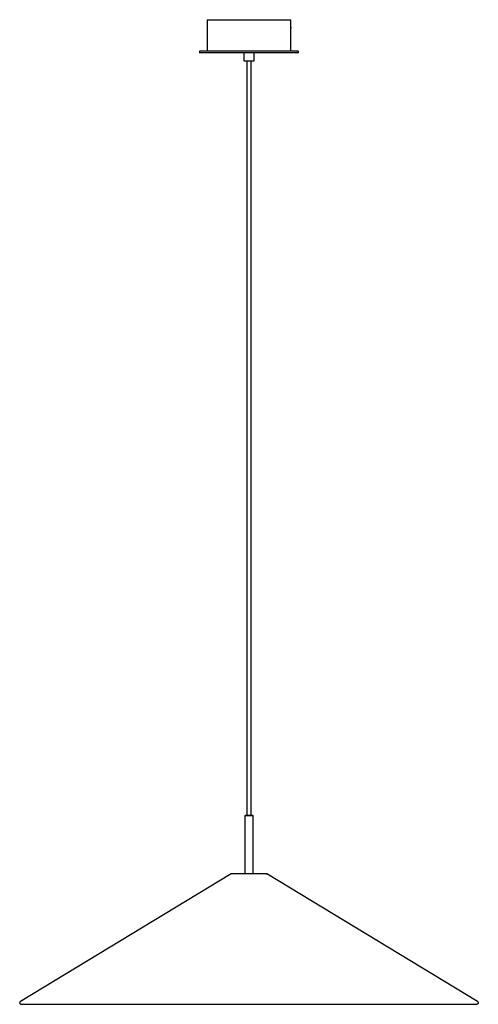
# Model space of a CAD drawing. Extents: x 246 to 944, y -328 to 1171.
import ezdxf

# ---------------------------------------------------------------- set-up
doc = ezdxf.new("R2010")
doc.units = 0
doc.header["$MEASUREMENT"] = 0
doc.layers.get('0').update_dxf_attribs({"lineweight": 0})

msp = doc.modelspace()

# ---------------------------------------------------------------- linework, layer by layer
at = {"color": 18, "lineweight": 25, "true_color": 0x000000}
for p, q in [((531.5, 1170.5), (531.5, 1122.5)), ((658.5, 1160.7), (658.5, 1170.5)), ((658.5, 1122.5), (658.5, 1157.4)), ((520, 1122.5), (519.5, 1122)), ((519.5, 1122), (519.5, 1120.5)), ((519.5, 1120.5), (520, 1120)), ((587.5, 1120), (587, 1119.5)), ((587, 1119.5), (587, 1108.5)), ((603, 1119.5), (602.5, 1120)), ((603, 1108.5), (603, 1119.5)), ((670.5, 1122), (670, 1122.5)), ((670, 1120), (670.5, 1120.5)), ((670.5, 1120.5), (670.5, 1122)), ((587, 1108.5), (587.5, 1108)), ((592.2, -39.7), (592.2, 1108)), ((597.8, 1108), (597.8, -39.7)), ((602.5, 1108), (603, 1108.5)), ((589.5, -39.7), (589, -40.2)), ((589, -128.9), (589, -40.2)), ((601, -40.2), (600.5, -39.7)), ((601, -40.2), (601, -128.9)), ((568, -129.2), (247.3, -323.2)), ((620.9, -128.9), (569.1, -128.9)), ((942.7, -323.2), (622, -129.2)), ((248.5, -327.5), (941.5, -327.5))]:
    msp.add_line(p, q, dxfattribs=at)
for points, knots in [([(531.5, 1170.5), (531.6, 1170.5), (531.7, 1170.5), (532, 1170.5), (532.3, 1170.5), (532.9, 1170.5), (533.7, 1170.5), (534.4, 1170.5), (535.4, 1170.5), (536.5, 1170.5), (537.6, 1170.5), (538.9, 1170.5), (540.4, 1170.5), (541.9, 1170.5), (543.5, 1170.5), (545.2, 1170.5), (547, 1170.5), (548.8, 1170.5), (550.8, 1170.5), (552.7, 1170.5), (554.7, 1170.5), (556.9, 1170.5), (558.9, 1170.5), (561.1, 1170.5), (563.2, 1170.5)], [0, 0, 0, 0, 1, 1, 1, 2, 2, 2, 3, 3, 3, 4, 4, 4, 5, 5, 5, 6, 6, 6, 7, 7, 7, 8, 8, 8, 8]), ([(563.2, 1170.5), (565.5, 1170.5), (567.8, 1170.5), (570.1, 1170.5), (572.5, 1170.5), (575.1, 1170.5), (577.6, 1170.5), (580.3, 1170.5), (583, 1170.5), (585.7, 1170.5), (588.5, 1170.5), (591.4, 1170.5), (594.2, 1170.5), (597.1, 1170.5), (600, 1170.5), (602.9, 1170.5), (605.7, 1170.5), (608.6, 1170.5), (611.4, 1170.5), (614.3, 1170.5), (617, 1170.5), (619.7, 1170.5), (622.4, 1170.5), (625, 1170.5), (627.4, 1170.5), (629.9, 1170.5), (632.2, 1170.5), (634.4, 1170.5), (636.6, 1170.5), (638.7, 1170.5), (640.6, 1170.5), (642.4, 1170.5), (644.2, 1170.5), (645.8, 1170.5), (647.3, 1170.5), (648.7, 1170.5), (650, 1170.5), (651.3, 1170.5), (652.4, 1170.5), (653.4, 1170.5), (654.5, 1170.5), (655.4, 1170.5), (656.1, 1170.5), (656.8, 1170.5), (657.4, 1170.5), (657.8, 1170.5), (658.3, 1170.5), (658.6, 1170.5), (658.5, 1170.5), (658.5, 1170.5), (658.5, 1170.5), (658.5, 1170.5)], [0, 0, 0, 0, 1, 1, 1, 2, 2, 2, 3, 3, 3, 4, 4, 4, 5, 5, 5, 6, 6, 6, 7, 7, 7, 8, 8, 8, 9, 9, 9, 10, 10, 10, 11, 11, 11, 12, 12, 12, 13, 13, 13, 14, 14, 14, 15, 15, 15, 16, 16, 16, 17, 17, 17, 17]), ([(658.5, 1159), (658.5, 1159.3), (658.5, 1159.5), (658.5, 1159.7), (658.5, 1159.8), (658.5, 1160), (658.5, 1160.1), (658.5, 1160.2), (658.5, 1160.3), (658.5, 1160.4), (658.5, 1160.6), (658.5, 1160.7), (658.5, 1160.7), (658.5, 1160.8), (658.5, 1160.9), (658.5, 1160.9), (658.5, 1161), (658.5, 1161), (658.5, 1161)], [0, 0, 0, 0, 1, 1, 1, 2, 2, 2, 3, 3, 3, 4, 4, 4, 5, 5, 5, 6, 6, 6, 6]), ([(658.5, 1157.4), (658.5, 1157.4), (658.5, 1157.4), (658.5, 1157.5), (658.5, 1157.6), (658.5, 1157.7), (658.5, 1157.9), (658.5, 1158), (658.5, 1158.2), (658.5, 1158.4), (658.5, 1158.6), (658.5, 1158.8), (658.5, 1159), (658.5, 1159.2), (658.5, 1159.4), (658.5, 1159.6), (658.5, 1159.8), (658.5, 1160), (658.5, 1160.2), (658.5, 1160.3), (658.5, 1160.3), (658.5, 1160.4), (658.5, 1160.5), (658.5, 1160.5), (658.5, 1160.5), (658.5, 1160.6), (658.5, 1160.6), (658.5, 1160.6), (658.5, 1160.7), (658.5, 1160.7), (658.5, 1160.7)], [0, 0, 0, 0, 1, 1, 1, 2, 2, 2, 3, 3, 3, 4, 4, 4, 5, 5, 5, 6, 6, 6, 7, 7, 7, 8, 8, 8, 9, 9, 9, 10, 10, 10, 10]), ([(658.5, 1159), (658.5, 1158.8), (658.5, 1158.6), (658.5, 1158.3), (658.5, 1158.2), (658.5, 1158.1), (658.5, 1158), (658.5, 1157.8), (658.5, 1157.7), (658.5, 1157.6)], [0, 0, 0, 0, 1, 1, 1, 2, 2, 2, 3, 3, 3, 3]), ([(658.5, 1157), (658.5, 1157.1), (658.5, 1157.1), (658.5, 1157.1), (658.5, 1157.2), (658.5, 1157.3), (658.5, 1157.3), (658.5, 1157.4), (658.5, 1157.5), (658.5, 1157.6), (658.5, 1157.7), (658.5, 1157.8), (658.5, 1158), (658.5, 1158.1), (658.5, 1158.2), (658.5, 1158.3), (658.5, 1158.6), (658.5, 1158.8), (658.5, 1159)], [0, 0, 0, 0, 1, 1, 1, 2, 2, 2, 3, 3, 3, 4, 4, 4, 5, 5, 5, 6, 6, 6, 6]), ([(669.9, 1122.5), (669.9, 1122.5), (669.9, 1122.5), (669.7, 1122.5), (669.5, 1122.5), (669, 1122.5), (668.5, 1122.5), (667.9, 1122.5), (667.2, 1122.5), (666.3, 1122.5), (665.5, 1122.5), (664.6, 1122.5), (663.5, 1122.5), (662.4, 1122.5), (661.2, 1122.5), (660, 1122.5), (658.7, 1122.5), (657.3, 1122.5), (655.7, 1122.5), (654.2, 1122.5), (652.5, 1122.5), (650.7, 1122.5), (648.9, 1122.5), (646.9, 1122.5), (644.8, 1122.5), (642.7, 1122.5), (640.5, 1122.5), (638.2, 1122.5), (635.8, 1122.5), (633.3, 1122.5), (630.8, 1122.5), (628.2, 1122.5), (625.5, 1122.5), (622.8, 1122.5), (620.1, 1122.5), (617.3, 1122.5), (614.4, 1122.5), (611.6, 1122.5), (608.7, 1122.5), (605.7, 1122.5), (602.8, 1122.5), (599.9, 1122.5), (597, 1122.5), (594.1, 1122.5), (591.2, 1122.5), (588.3, 1122.5), (585.5, 1122.5), (582.7, 1122.5), (579.9, 1122.5), (577.2, 1122.5), (574.5, 1122.5), (571.9, 1122.5), (569.3, 1122.5), (566.8, 1122.5), (564.4, 1122.5), (562, 1122.5), (559.7, 1122.5), (557.5, 1122.5), (555.3, 1122.5), (553.1, 1122.5), (551, 1122.5), (548.8, 1122.5), (546.8, 1122.5), (544.8, 1122.5), (542.7, 1122.5), (540.8, 1122.5), (538.9, 1122.5), (537.1, 1122.5), (535.3, 1122.5), (533.7, 1122.5), (532, 1122.5), (530.5, 1122.5), (529.1, 1122.5), (527.7, 1122.5), (526.4, 1122.5), (525.4, 1122.5), (524.3, 1122.5), (523.3, 1122.5), (522.6, 1122.5), (521.8, 1122.5), (521.2, 1122.5), (520.8, 1122.5), (520.3, 1122.5), (520, 1122.5), (520, 1122.5), (520, 1122.5), (520.1, 1122.5), (520.1, 1122.5)], [0, 0, 0, 0, 1, 1, 1, 2, 2, 2, 3, 3, 3, 4, 4, 4, 5, 5, 5, 6, 6, 6, 7, 7, 7, 8, 8, 8, 9, 9, 9, 10, 10, 10, 11, 11, 11, 12, 12, 12, 13, 13, 13, 14, 14, 14, 15, 15, 15, 16, 16, 16, 17, 17, 17, 18, 18, 18, 19, 19, 19, 20, 20, 20, 21, 21, 21, 22, 22, 22, 23, 23, 23, 24, 24, 24, 25, 25, 25, 26, 26, 26, 27, 27, 27, 28, 28, 28, 29, 29, 29, 29]), ([(669.9, 1120), (669.9, 1120), (669.9, 1120), (669.7, 1120), (669.5, 1120), (669, 1120), (668.5, 1120), (667.9, 1120), (667.2, 1120), (666.3, 1120), (665.5, 1120), (664.6, 1120), (663.5, 1120), (662.4, 1120), (661.2, 1120), (660, 1120), (658.7, 1120), (657.3, 1120), (655.7, 1120), (654.2, 1120), (652.5, 1120), (650.7, 1120), (648.9, 1120), (646.9, 1120), (644.8, 1120), (642.7, 1120), (640.5, 1120), (638.2, 1120), (635.8, 1120), (633.3, 1120), (630.8, 1120), (628.2, 1120), (625.5, 1120), (622.8, 1120), (620.1, 1120), (617.3, 1120), (614.4, 1120), (611.6, 1120), (608.7, 1120), (605.7, 1120), (602.8, 1120), (599.9, 1120), (597, 1120), (594.1, 1120), (591.2, 1120), (588.3, 1120), (585.5, 1120), (582.7, 1120), (579.9, 1120), (577.2, 1120), (574.5, 1120), (571.9, 1120), (569.3, 1120), (566.8, 1120), (564.4, 1120), (562, 1120), (559.7, 1120), (557.5, 1120), (555.3, 1120), (553.1, 1120), (551, 1120), (548.8, 1120), (546.8, 1120), (544.8, 1120), (542.7, 1120), (540.8, 1120), (538.9, 1120), (537.1, 1120), (535.3, 1120), (533.7, 1120), (532, 1120), (530.5, 1120), (529.1, 1120), (527.7, 1120), (526.4, 1120), (525.4, 1120), (524.3, 1120), (523.3, 1120), (522.6, 1120), (521.8, 1120), (521.2, 1120), (520.8, 1120), (520.3, 1120), (520, 1120), (520, 1120), (520, 1120), (520.1, 1120), (520.1, 1120)], [0, 0, 0, 0, 1, 1, 1, 2, 2, 2, 3, 3, 3, 4, 4, 4, 5, 5, 5, 6, 6, 6, 7, 7, 7, 8, 8, 8, 9, 9, 9, 10, 10, 10, 11, 11, 11, 12, 12, 12, 13, 13, 13, 14, 14, 14, 15, 15, 15, 16, 16, 16, 17, 17, 17, 18, 18, 18, 19, 19, 19, 20, 20, 20, 21, 21, 21, 22, 22, 22, 23, 23, 23, 24, 24, 24, 25, 25, 25, 26, 26, 26, 27, 27, 27, 28, 28, 28, 29, 29, 29, 29]), ([(587.6, 1108), (587.6, 1108), (587.6, 1108), (587.8, 1108), (588, 1108), (588.5, 1108), (589.1, 1108), (589.7, 1108), (590.4, 1108), (591.2, 1108), (592.1, 1108), (593, 1108), (593.9, 1108), (594.9, 1108), (595.9, 1108), (596.9, 1108), (597.9, 1108), (598.9, 1108), (599.7, 1108), (600.4, 1108), (600.9, 1108), (601.5, 1108)], [0, 0, 0, 0, 1, 1, 1, 2, 2, 2, 3, 3, 3, 4, 4, 4, 5, 5, 5, 6, 6, 6, 7, 7, 7, 7]), ([(601.5, 1108), (601.9, 1108), (602.4, 1108), (602.4, 1108), (602.4, 1108), (602.4, 1108), (602.4, 1108)], [0, 0, 0, 0, 1, 1, 1, 2, 2, 2, 2]), ([(589, -40.2), (589, -40.2), (589, -40.2), (589.1, -40.2), (589.2, -40.2), (589.3, -40.2), (589.4, -40.2), (589.6, -40.2), (589.8, -40.2), (590, -40.2), (590.2, -40.2), (590.5, -40.2), (590.8, -40.2), (591.1, -40.2), (591.4, -40.2), (591.7, -40.2), (592.1, -40.2), (592.4, -40.2), (592.8, -40.2), (593.2, -40.2), (593.5, -40.2), (593.9, -40.2), (594.3, -40.2), (594.6, -40.2), (595, -40.2), (595.4, -40.2), (595.7, -40.2), (596.1, -40.2), (596.5, -40.2), (596.8, -40.2), (597.2, -40.2), (597.6, -40.2), (597.9, -40.2), (598.3, -40.2), (598.6, -40.2), (598.9, -40.2), (599.2, -40.2), (599.5, -40.2), (599.8, -40.2), (600, -40.2), (600.2, -40.2), (600.4, -40.2), (600.6, -40.2), (600.7, -40.2), (600.8, -40.2), (600.9, -40.2), (601, -40.2), (601, -40.2), (601, -40.2)], [0, 0, 0, 0, 1, 1, 1, 2, 2, 2, 3, 3, 3, 4, 4, 4, 5, 5, 5, 6, 6, 6, 7, 7, 7, 8, 8, 8, 9, 9, 9, 10, 10, 10, 11, 11, 11, 12, 12, 12, 13, 13, 13, 14, 14, 14, 15, 15, 15, 16, 16, 16, 16]), ([(589.5, -39.7), (589.5, -39.7), (589.6, -39.7), (589.9, -39.7), (590, -39.7), (590.2, -39.7), (590.4, -39.7), (590.6, -39.7), (590.8, -39.7), (591.1, -39.7), (591.4, -39.7), (591.7, -39.7), (592, -39.7), (592.3, -39.7), (592.6, -39.7), (593, -39.7), (593.7, -39.7), (594.4, -39.7), (595, -39.7), (595.6, -39.7), (596.3, -39.7), (597, -39.7), (597.4, -39.7), (597.7, -39.7), (598, -39.7), (598.3, -39.7), (598.6, -39.7), (598.9, -39.7), (599.2, -39.7), (599.4, -39.7), (599.6, -39.7), (599.8, -39.7), (600, -39.7), (600.1, -39.7), (600.4, -39.7), (600.5, -39.7), (600.5, -39.7)], [0, 0, 0, 0, 1, 1, 1, 2, 2, 2, 3, 3, 3, 4, 4, 4, 5, 5, 5, 6, 6, 6, 7, 7, 7, 8, 8, 8, 9, 9, 9, 10, 10, 10, 11, 11, 11, 12, 12, 12, 12]), ([(569.1, -128.9), (569, -128.9), (568.9, -128.9), (568.8, -128.9), (568.5, -128.9), (568.3, -129), (568, -129.2)], [0, 0, 0, 0, 1, 1, 1, 2, 2, 2, 2]), ([(622, -129.2), (622, -129.2), (621.8, -129.2), (621.5, -129.2), (621.2, -129.2), (620.7, -129.2), (620.1, -129.2), (619.4, -129.2), (618.6, -129.2), (617.6, -129.2), (616.6, -129.2), (615.4, -129.2), (614.1, -129.2), (612.7, -129.2), (611.3, -129.2), (609.7, -129.2), (608.2, -129.2), (606.6, -129.2), (604.9, -129.2), (603.3, -129.2), (601.6, -129.2), (599.9, -129.2), (598.2, -129.2), (596.6, -129.2), (595, -129.2), (593.4, -129.2), (591.8, -129.2), (590.1, -129.2), (588.4, -129.2), (586.7, -129.2), (585.1, -129.2), (583.4, -129.2), (581.8, -129.2), (580.3, -129.2), (578.7, -129.2), (577.3, -129.2), (575.9, -129.2), (574.6, -129.2), (573.4, -129.2), (572.4, -129.2), (571.4, -129.2), (570.6, -129.2), (569.9, -129.2), (569.3, -129.2), (568.8, -129.2), (568.5, -129.2), (568.2, -129.2), (568, -129.2), (568, -129.2)], [0, 0, 0, 0, 1, 1, 1, 2, 2, 2, 3, 3, 3, 4, 4, 4, 5, 5, 5, 6, 6, 6, 7, 7, 7, 8, 8, 8, 9, 9, 9, 10, 10, 10, 11, 11, 11, 12, 12, 12, 13, 13, 13, 14, 14, 14, 15, 15, 15, 16, 16, 16, 16]), ([(620.9, -128.9), (621, -128.9), (621.1, -128.9), (621.2, -128.9), (621.5, -128.9), (621.7, -129), (622, -129.2)], [0, 0, 0, 0, 1, 1, 1, 2, 2, 2, 2]), ([(247.3, -323.2), (247.1, -323.3), (246.9, -323.4), (246.8, -323.6), (246.7, -323.7), (246.5, -323.9), (246.4, -324), (246.3, -324.2), (246.3, -324.4), (246.2, -324.6), (246.2, -324.8), (246.1, -325), (246.1, -325.2)], [0, 0, 0, 0, 1, 1, 1, 2, 2, 2, 3, 3, 3, 4, 4, 4, 4]), ([(246.1, -325.2), (246.2, -325.6), (246.3, -325.9), (246.4, -326.3), (246.6, -326.6), (246.9, -326.9), (247.2, -327.1), (247.5, -327.3), (247.9, -327.5), (248.3, -327.5), (248.3, -327.5), (248.4, -327.4), (248.4, -327.4)], [0, 0, 0, 0, 1, 1, 1, 2, 2, 2, 3, 3, 3, 4, 4, 4, 4]), ([(943.9, -325.2), (943.8, -325.6), (943.7, -325.9), (943.6, -326.3), (943.4, -326.6), (943.1, -326.9), (942.8, -327.1), (942.5, -327.3), (942.1, -327.5), (941.7, -327.5), (941.7, -327.5), (941.6, -327.4), (941.6, -327.4)], [0, 0, 0, 0, 1, 1, 1, 2, 2, 2, 3, 3, 3, 4, 4, 4, 4]), ([(942.7, -323.2), (942.9, -323.3), (943.1, -323.4), (943.2, -323.6), (943.3, -323.7), (943.5, -323.9), (943.6, -324), (943.7, -324.2), (943.7, -324.4), (943.8, -324.6), (943.8, -324.8), (943.9, -325), (943.9, -325.2)], [0, 0, 0, 0, 1, 1, 1, 2, 2, 2, 3, 3, 3, 4, 4, 4, 4])]:
    msp.add_open_spline(points, degree=3, knots=knots, dxfattribs=at)

doc.saveas('drawing.dxf')
